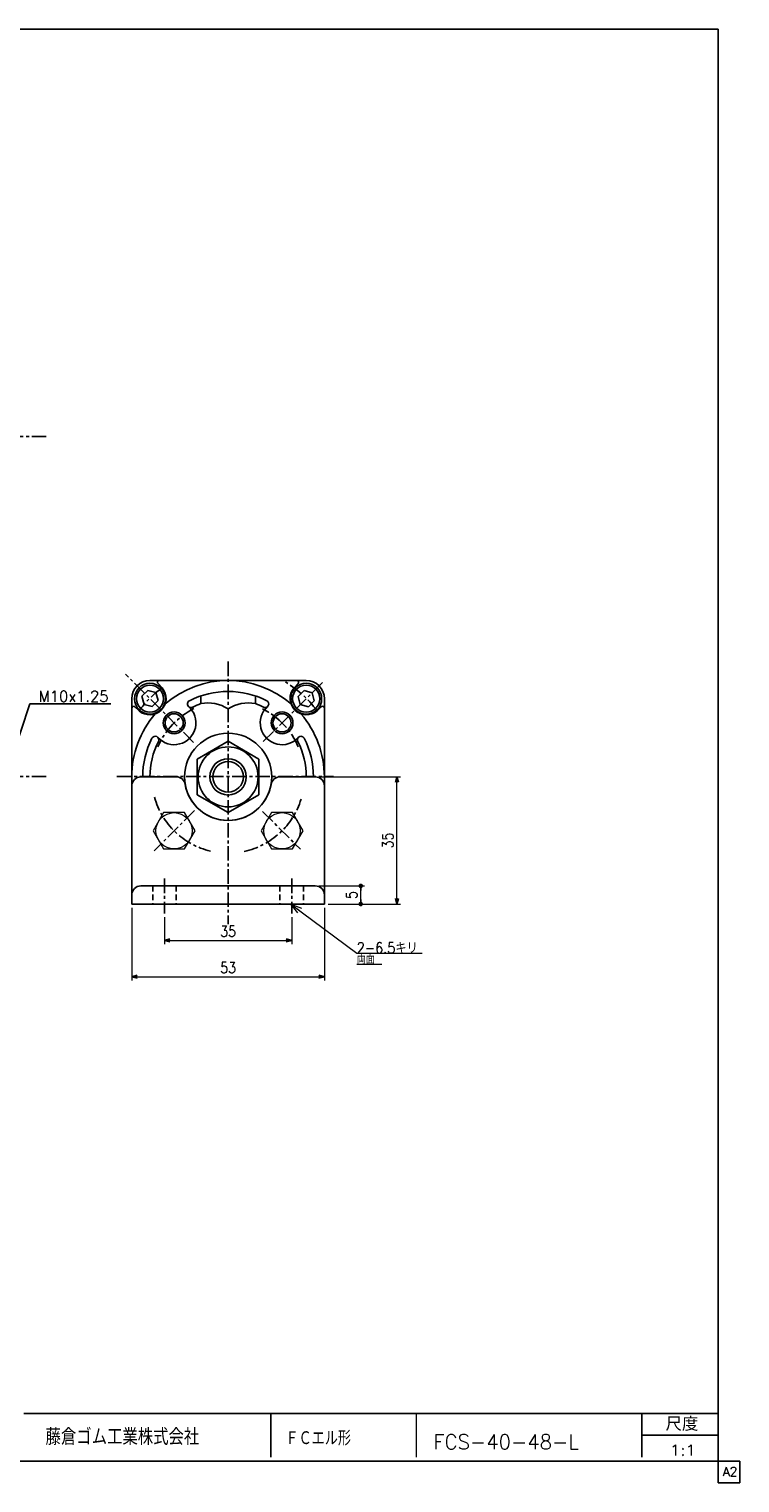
# Model space of a CAD drawing. Header units: millimetres. Extents: x -280 to 280, y -200 to 200.
# Tile 2 of 2: x 84 to 280, y -200 to 200. Entities that reach past the tile are written whole.
import ezdxf
from ezdxf.enums import TextEntityAlignment as Align

# ---------------------------------------------------------------- set-up
doc = ezdxf.new("R2010")
doc.units = ezdxf.units.MM
doc.header["$LTSCALE"] = 0.125
doc.linetypes.add('CENTER', pattern=[50.8, 31.75, -6.35, 6.35, -6.35])
doc.linetypes.add('DASHED', pattern=[19.05, 12.7, -6.35])
doc.layers.add('Layer0001', color=7, linetype='Continuous')
doc.layers.add('ZUWAKU', color=7, linetype='Continuous')
doc.styles.add('dcStyle0', font='txt.shx', dxfattribs={"width": 0.85, "bigfont": 'bigfont'})
doc.dimstyles.new('DaDimRotatedStyle', dxfattribs={"dimtxt": 3, "dimasz": 1.500001, "dimexe": 1, "dimexo": 0.5, "dimgap": 1, "dimtad": 3, "dimdsep": 46, "dimtxsty": 'dcStyle0', "dimblk1": 'OPEN30', "dimblk2": 'OPEN30', "dimsah": 1, "dimcen": 0.09, "dimclrd": 4, "dimclre": 4, "dimclrt": 4, "dimadec": 0, "dimazin": 2, "dimtfac": 1, "dimtdec": 4, "dimtmove": 0, "dimatfit": 0, "dimfxl": 1, "dimarcsym": 0})

# ---------------------------------------------------------------- blocks, each defined once
blk = doc.blocks.new('DC_GROUP_Φ40_12')
at = {"color": 4, "linetype": 'Continuous', "lineweight": 18}
for p, q in [((157.85, -43.18), (155.92, -40.74)), ((155.92, -40.74), (158.81, -41.89)), ((155.92, -40.74), (158.33, -42.53))]:
    blk.add_line(p, q, dxfattribs=at)
blk = doc.blocks.new('DC_GROUP_Φ40_11')
at = {"color": 4, "linetype": 'Continuous', "lineweight": 13}
for p, q in [((155.92, -40.74), (174.05, -54.28)), ((174.05, -54.28), (192.05, -54.28)), ((174.05, -57.28), (180.93, -57.28))]:
    blk.add_line(p, q, dxfattribs=at)
at = {"linetype": 'Continuous'}
blk.add_blockref('DC_GROUP_Φ40_12', (0, 0), dxfattribs=at)
at = {"color": 4, "style": 'dcStyle0'}
for s, width, p, p2 in [('2-6.5キリ', 0.756757, (174.05, -54.28), (190.85, -54.28)), ('両面', 0.691667, (174.05, -57.28), (179.03, -57.28))]:
    blk.add_text(s, height=3, dxfattribs=dict(at, width=width)).set_placement(p, p2, align=Align.FIT)
blk = doc.blocks.new('_OPEN30')
at = {"color": 0, "linetype": 'ByBlock', "lineweight": -2}
for p, q in [((-1, 0.267949), (0, 0)), ((0, 0), (-1, -0.267949)), ((0, 0), (-1, 0))]:
    blk.add_line(p, q, dxfattribs=at)
blk = doc.blocks.new('*D19')
at = {"color": 4, "linetype": 'Continuous', "lineweight": 13}
for p, q in [((121.15, -44.3), (121.15, -51.74)), ((156.15, -44.3), (156.15, -51.74)), ((121.15, -50.74), (156.15, -50.74))]:
    blk.add_line(p, q, dxfattribs=at)
at = {"color": 4, "xscale": 1.500001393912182, "yscale": 1.499994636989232}
for p, rotation in [((121.15, -50.74), 180), ((156.15, -50.74), 360)]:
    blk.add_blockref('_OPEN30', p, dxfattribs=dict(at, rotation=rotation))
at = {"color": 4, "insert": (138.65, -49.74), "char_height": 3, "width": 9.375, "attachment_point": 8, "style": 'dcStyle0'}
blk.add_mtext('\\T1.00;35', dxfattribs=at)
blk = doc.blocks.new('*D20')
at = {"color": 4, "linetype": 'Continuous', "lineweight": 13}
for p, q in [((112.15, -41.74), (112.15, -61.74)), ((165.15, -41.74), (165.15, -61.74)), ((112.15, -60.74), (165.15, -60.74))]:
    blk.add_line(p, q, dxfattribs=at)
at = {"color": 4, "xscale": 1.500001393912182, "yscale": 1.499994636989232}
for p, rotation in [((112.15, -60.74), 180), ((165.15, -60.74), 360)]:
    blk.add_blockref('_OPEN30', p, dxfattribs=dict(at, rotation=rotation))
at = {"color": 4, "insert": (138.65, -59.74), "char_height": 3, "width": 9.375, "attachment_point": 8, "style": 'dcStyle0'}
blk.add_mtext('\\T1.00;53', dxfattribs=at)
blk = doc.blocks.new('_DOT')
at = {"color": 0, "linetype": 'ByBlock', "lineweight": -2}
blk.add_line((-0.5, 0), (-1, 0), dxfattribs=at)
at = {"color": 0, "linetype": 'ByBlock', "const_width": 0.5}
blk.add_lwpolyline([(-0.25, 0, 1), (0.25, 0, 1)], format="xyb", close=True, dxfattribs=at)
blk = doc.blocks.new('*D21')
at = {"color": 4, "linetype": 'Continuous', "lineweight": 13}
for p, q in [((163.65, -35.74), (176.15, -35.74)), ((175.15, -40.74), (175.15, -35.74)), ((166.15, -40.74), (176.15, -40.74))]:
    blk.add_line(p, q, dxfattribs=at)
at = {"color": 4, "xscale": 1.25, "yscale": 1.25}
for p, rotation in [((175.15, -35.74), 90), ((175.15, -40.74), 270)]:
    blk.add_blockref('_DOT', p, dxfattribs=dict(at, rotation=rotation))
at = {"color": 4, "insert": (174.15, -38.24), "char_height": 3, "width": 6.5625, "attachment_point": 8, "rotation": 90, "style": 'dcStyle0'}
blk.add_mtext('\\T1.00;5', dxfattribs=at)
blk = doc.blocks.new('*D22')
at = {"color": 4, "linetype": 'Continuous', "lineweight": 13}
for p, q in [((163.65, -5.74), (186.1, -5.74)), ((185.1, -40.74), (185.1, -5.74)), ((166.15, -40.74), (186.1, -40.74))]:
    blk.add_line(p, q, dxfattribs=at)
at = {"color": 4, "xscale": 1.500001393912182, "yscale": 1.499994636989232}
for p, rotation in [((185.1, -5.74), 90), ((185.1, -40.74), 270)]:
    blk.add_blockref('_OPEN30', p, dxfattribs=dict(at, rotation=rotation))
at = {"color": 4, "insert": (184.1, -23.24), "char_height": 3, "width": 9.375, "attachment_point": 8, "rotation": 90, "style": 'dcStyle0'}
blk.add_mtext('\\T1.00;35', dxfattribs=at)

msp = doc.modelspace()

# ---------------------------------------------------------------- linework, layer by layer
at = {"color": 4, "linetype": 'CENTER', "lineweight": 25}
for p, q in [((88.629, 87.915), (-71.371, 87.915)), ((138.648, 25.978), (138.648, -46.304)), ((148.332, 3.947), (164.797, 20.412)), ((88.629, -5.686), (-71.371, -5.686)), ((108.048, -5.686), (167.687, -5.686)), ((129.387, -14.998), (118.297, -26.088)), ((148.156, -15.244), (158.535, -25.623)), ((121.148, -33.732), (121.148, -43.305)), ((156.148, -33.732), (156.148, -43.305))]:
    msp.add_line(p, q, dxfattribs=at)
at = {"color": 4, "linetype": 'Continuous', "lineweight": 25}
for p, q in [((116.578, 18.061), (114.945, 16.428)), ((114.945, 16.428), (115.543, 14.197)), ((118.809, 17.463), (116.578, 18.061)), ((119.407, 15.233), (118.809, 17.463)), ((159.551, 17.994), (157.918, 16.361)), ((157.918, 16.361), (158.516, 14.131)), ((161.781, 17.397), (159.551, 17.994)), ((162.379, 15.166), (161.781, 17.397)), ((79.137, -0.686), (84.137, 14.314)), ((84.137, 14.314), (106.337, 14.314)), ((115.543, 14.197), (117.774, 13.6)), ((117.774, 13.6), (119.407, 15.233)), ((158.516, 14.131), (160.746, 13.533)), ((160.746, 13.533), (162.379, 15.166)), ((138.648, 4.079), (130.148, -0.829)), ((147.148, -0.829), (138.648, 4.079)), ((130.148, -0.829), (130.148, -10.644)), ((147.148, -10.644), (147.148, -0.829)), ((124.366, -5.736), (114.648, -5.736)), ((152.931, -5.736), (162.648, -5.736)), ((112.148, -40.736), (112.148, -8.236)), ((130.148, -10.644), (138.648, -15.551)), ((138.648, -15.551), (147.148, -10.644)), ((165.148, -40.736), (165.148, -8.236)), ((138.648, -35.736), (114.648, -35.736)), ((138.648, -35.736), (162.648, -35.736)), ((138.648, -40.736), (112.148, -40.736)), ((138.648, -40.736), (165.148, -40.736))]:
    msp.add_line(p, q, dxfattribs=at)
at = {"color": 4, "linetype": 'Continuous', "lineweight": 13}
for p, q in [((120.913, -15.586), (118.026, -20.586)), ((126.686, -15.586), (120.913, -15.586)), ((129.573, -20.586), (126.686, -15.586)), ((150.611, -15.586), (147.724, -20.586)), ((156.384, -15.586), (150.611, -15.586)), ((159.271, -20.586), (156.384, -15.586)), ((118.026, -20.586), (120.913, -25.586)), ((126.686, -25.586), (129.573, -20.586)), ((147.724, -20.586), (150.611, -25.586)), ((156.384, -25.586), (159.271, -20.586)), ((120.913, -25.586), (126.686, -25.586)), ((150.611, -25.586), (156.384, -25.586))]:
    msp.add_line(p, q, dxfattribs=at)
at = {"color": 4, "linetype": 'DASHED', "lineweight": 25}
for p, q in [((117.898, -35.736), (117.898, -40.736)), ((124.398, -35.736), (124.398, -40.736)), ((152.898, -35.736), (152.898, -40.736)), ((159.398, -35.736), (159.398, -40.736))]:
    msp.add_line(p, q, dxfattribs=at)
at = {"color": 4, "linetype": 'Continuous', "lineweight": 25}
for centre, radius in [((117.148, 15.764), 4.25), ((160.148, 15.764), 4.25), ((117.148, 15.764), 3.73), ((160.148, 15.764), 3.73), ((138.648, -5.736), 8.25), ((138.648, -5.736), 5), ((138.648, -5.736), 4.2)]:
    msp.add_circle(centre, radius, dxfattribs=at)
at = {"color": 4, "linetype": 'Continuous', "lineweight": 13}
for centre in [(123.799, -20.586), (153.498, -20.586)]:
    msp.add_circle(centre, 5, dxfattribs=at)
at = {"color": 4, "linetype": 'Continuous', "lineweight": 25}
for centre, radius, start, end in [((133.133, 4.612), 10, 56.52808, 101.44761), ((144.164, 4.612), 10, 78.55239, 123.47192), ((114.648, -8.236), 2.5, 90, 180), ((124.366, -8.236), 2.5, 9.92819, 90), ((138.648, -5.736), 12, 189.92819, 270), ((138.648, -5.736), 12, 270, 350.07181), ((152.931, -8.236), 2.5, 90, 170.07181), ((162.648, -8.236), 2.5, 0, 90), ((114.648, -38.236), 2.5, 90, 180), ((162.648, -38.236), 2.5, 0, 90)]:
    msp.add_arc(centre, radius, start, end, dxfattribs=at)
at = {"color": 4, "linetype": 'CENTER', "lineweight": 25}
for start, end in [(195.40087, 256.68705), (282.22559, 343.02738)]:
    msp.add_arc((138.648, -5.736), 21, start, end, dxfattribs=at)
at = {"layer": 'Layer0001', "color": 4, "linetype": 'CENTER', "lineweight": 25}
msp.add_line((129.168, 3.744), (110.426, 22.486), dxfattribs=at)
at = {"layer": 'Layer0001', "color": 4, "linetype": 'Continuous', "lineweight": 25}
for p, q in [((117.148, 20.764), (160.148, 20.764)), ((119.366, 19.91), (120.5, 18.776)), ((131.148, 16.535), (131.148, 14.413)), ((146.148, 16.535), (146.148, 14.413)), ((156.797, 18.776), (157.931, 19.91)), ((112.148, 15.764), (112.148, -8.236)), ((113.002, 13.546), (114.134, 12.414)), ((163.161, 12.412), (164.295, 13.546)), ((165.148, 15.764), (165.148, -8.236))]:
    msp.add_line(p, q, dxfattribs=at)
for centre, radius in [((123.799, 9.113), 3), ((153.498, 9.113), 3), ((123.799, 9.113), 2.5), ((153.498, 9.113), 2.5), ((138.648, -5.736), 12)]:
    msp.add_circle(centre, radius, dxfattribs=at)
for centre, radius, start, end in [((117.148, 15.764), 5, 90, 180), ((119.72, 20.264), 0.5, 90, 225), ((138.648, -5.736), 26.5, 49.15565, 130.84435), ((157.577, 20.264), 0.5, 315, 90), ((160.148, 15.764), 5, 0, 90), ((117.082, 15.83), 4.5, 229.23058, 40.76942), ((138.648, -5.736), 23.5, 63.09753, 116.90247), ((160.215, 15.83), 4.5, 139.24222, 310.76942), ((112.648, 13.193), 0.5, 45, 180), ((123.799, 9.113), 6, 221.83153, 49.67269), ((128.468, 14.329), 1, 107.28383, 304.19713), ((138.648, -5.736), 21.5, 110.41621, 116.90247), ((138.648, -5.736), 21.5, 63.09753, 69.58379), ((153.498, 9.113), 6, 131.83153, 319.01513), ((148.829, 14.329), 1, 243.09753, 63.09753), ((164.648, 13.193), 0.5, 0, 135), ((138.648, -5.736), 26.5, 139.15565, 180), ((138.648, -5.736), 26.5, 0, 40.84435), ((138.648, -5.736), 23.5, 153.09753, 180), ((118.583, 4.444), 1, 333.09753, 153.09753), ((158.714, 4.444), 1, 26.90247, 217.5756), ((138.648, -5.736), 23.5, 0, 26.90247), ((138.648, -5.736), 21.5, 153.09753, 180), ((138.648, -5.736), 21.5, 0, 26.90247)]:
    msp.add_arc(centre, radius, start, end, dxfattribs=at)
at = {"layer": 'Layer0001', "color": 4, "linetype": 'CENTER', "lineweight": 25}
for radius, start, end in [(30.5, 36.51555, 60.32556), (30.5, 126.60707, 143.48394), (21, 116.56423, 156.75322), (21, 23.04299, 63.09753)]:
    msp.add_arc((138.648, -5.736), radius, start, end, dxfattribs=at)
at = {"layer": 'ZUWAKU', "color": 5, "linetype": 'Continuous', "lineweight": 25}
for p, q in [((273.5, 200), (-279.5, 200)), ((273.5, -200), (273.5, 200)), ((279.5, -194), (-279.5, -194)), ((279.5, -200), (279.5, -194)), ((279.5, -200), (273.5, -200))]:
    msp.add_line(p, q, dxfattribs=at)
at = {"layer": 'ZUWAKU', "color": 4, "linetype": 'Continuous', "lineweight": 25}
for p, q in [((82.407, -180.905), (273.407, -180.905)), ((150.407, -180.905), (150.407, -192.905)), ((252.542, -192.905), (252.542, -180.905)), ((252.542, -186.905), (273.407, -186.905))]:
    msp.add_line(p, q, dxfattribs=at)
at = {"layer": 'ZUWAKU', "color": 4, "linetype": 'Continuous', "lineweight": 13}
msp.add_line((190.407, -180.905), (190.407, -192.905), dxfattribs=at)

# ---------------------------------------------------------------- block references
at = {"linetype": 'Continuous'}
msp.add_blockref('DC_GROUP_Φ40_11', (0, 0), dxfattribs=at)

# ---------------------------------------------------------------- texts
at = {"color": 4, "style": 'dcStyle0'}
for s, height, width, p, p2 in [('M10x1.25', 3, 0.8, (86.537, 14.914), (105.737, 14.914)), ('FCS-40-48-L', 4, 0.91, (195.118, -190.7), (235.158, -190.7)), ('1:1', 3, 0.8, (260.197, -192.5), (267.397, -192.5))]:
    msp.add_text(s, height=height, dxfattribs=dict(at, width=width)).set_placement(p, p2, align=Align.FIT)
at = {"layer": 'ZUWAKU', "color": 4, "style": 'dcStyle0'}
for s, height, width, p, p2 in [('尺度', 3.8, 0.991667, (259.022, -185.685), (268.066, -185.685)), ('藤倉ゴム工業株式会社', 4.5, 0.783333, (88.42, -189.562), (130.72, -189.562)), ('ＦＣエル形', 4, 0.75, (154.467, -189.692), (172.467, -189.692))]:
    msp.add_text(s, height=height, dxfattribs=dict(at, width=width)).set_placement(p, p2, align=Align.FIT)
at = {"layer": 'ZUWAKU', "color": 7, "style": 'dcStyle0', "width": 0.8}
msp.add_text('A2', height=2.5, dxfattribs=at).set_placement((274.807, -198.125), (278.807, -198.125), align=Align.FIT)

# ---------------------------------------------------------------- dimensions: what is measured, and where the dimension line sits
at = {"linetype": 'Continuous', "lineweight": 13}
for base, p2, override, picture, middle in [((185.098, -5.736), (163.148, -5.736), {"dimtxt": 3, "dimasz": 1.500001, "dimexe": 1, "dimexo": 0.5, "dimgap": 1, "dimtad": 3, "dimtih": 0, "dimtoh": 0, "dimdec": 2, "dimzin": 8, "dimtxsty": 'dcStyle0', "dimblk1": 'OPEN30', "dimblk2": 'OPEN30', "dimsah": 1, "dimclrd": 4, "dimclre": 4, "dimclrt": 4, "dimazin": 2, "dimtofl": 1, "dimatfit": 0, "dimtolj": 0, "dimtzin": 8}, '*D22', (185.098, -23.236)), ((175.148, -35.736), (163.148, -35.736), {"dimtxt": 3, "dimasz": 1.25, "dimexe": 1, "dimexo": 0.5, "dimgap": 1, "dimtad": 3, "dimtih": 0, "dimtoh": 0, "dimdec": 2, "dimzin": 8, "dimtxsty": 'dcStyle0', "dimblk1": 'DOT', "dimblk2": 'DOT', "dimsah": 1, "dimclrd": 4, "dimclre": 4, "dimclrt": 4, "dimazin": 2, "dimtofl": 1, "dimatfit": 0, "dimtolj": 0, "dimtzin": 8}, '*D21', (175.148, -38.236))]:
    dim = msp.add_linear_dim(base=base, p1=(165.648, -40.736), p2=p2, angle=90, dimstyle='DaDimRotatedStyle', override=override, dxfattribs=at)
    dim.commit()
    dim.dimension.update_dxf_attribs({"geometry": picture, "text_midpoint": middle})
for base, p1, p2, picture, middle in [((165.148, -60.736), (112.148, -41.236), (165.148, -41.236), '*D20', (138.648, -60.736)), ((156.148, -50.736), (121.148, -43.805), (156.148, -43.805), '*D19', (138.648, -50.736))]:
    dim = msp.add_linear_dim(base=base, p1=p1, p2=p2, dimstyle='DaDimRotatedStyle', override={"dimtxt": 3, "dimasz": 1.500001, "dimexe": 1, "dimexo": 0.5, "dimgap": 1, "dimtad": 3, "dimtih": 0, "dimtoh": 0, "dimdec": 2, "dimzin": 8, "dimtxsty": 'dcStyle0', "dimblk1": 'OPEN30', "dimblk2": 'OPEN30', "dimsah": 1, "dimclrd": 4, "dimclre": 4, "dimclrt": 4, "dimazin": 2, "dimtofl": 1, "dimatfit": 0, "dimtolj": 0, "dimtzin": 8}, dxfattribs=at)
    dim.commit()
    dim.dimension.update_dxf_attribs({"geometry": picture, "text_midpoint": middle})

doc.saveas('drawing.dxf')
